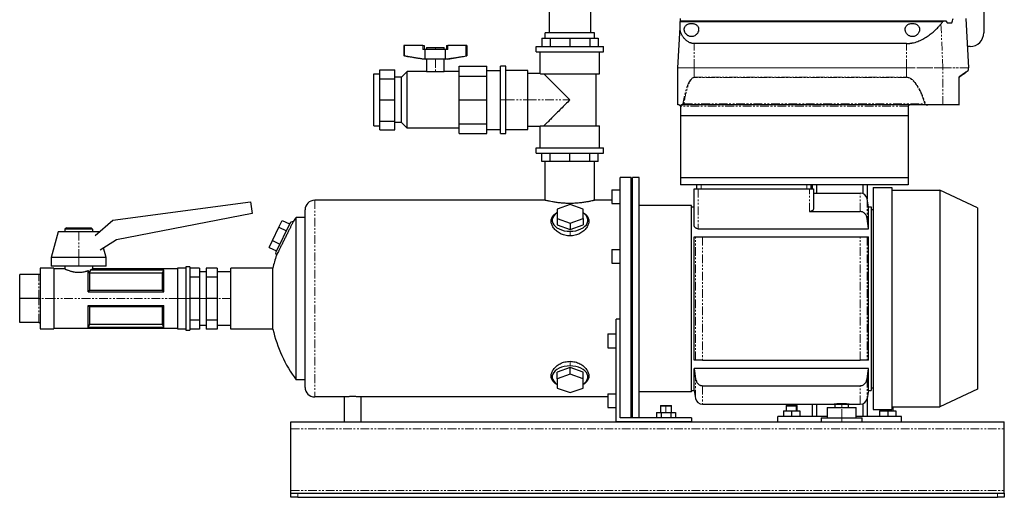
# Model space of a CAD drawing. Header units: millimetres. Extents: x 16 to 1275, y 26 to 829.
# Tile 1 of 3: x 16 to 733, y 26 to 374. Entities that reach past the tile are written whole.
import ezdxf

# ---------------------------------------------------------------- set-up
doc = ezdxf.new("R2010")
doc.units = ezdxf.units.MM
doc.linetypes.add('PHANTOM', pattern=[12.7, 6.35, -1.27, 1.27, -1.27, 1.27, -1.27])

msp = doc.modelspace()

# ---------------------------------------------------------------- linework, layer by layer
at = {"color": 7, "linetype": 'Continuous', "lineweight": 25}
for p, q in [((718.3, 624.85), (718.3, 364.85)), ((401.7, 413.35), (401.7, 364.85)), ((431.7, 413.35), (431.7, 364.85)), ((497.18, 372.92), (497.22, 373.6)), ((497.22, 373.6), (497.3, 375.15)), ((497.22, 373.6), (689.29, 373.6)), ((689.29, 373.6), (690.78, 373.6)), ((705.3, 375.15), (707.18, 339.27)), ((495.42, 339.27), (496.96, 368.63)), ((497.18, 372.92), (688.56, 372.92)), ((691.71, 372.14), (694.96, 372.14)), ((396.2, 360.85), (396.2, 354.85)), ((396.2, 360.85), (402.2, 360.85)), ((398.7, 360.85), (398.7, 364.85)), ((434.7, 364.85), (398.7, 364.85)), ((402.2, 360.85), (402.2, 354.85)), ((402.2, 360.85), (416.7, 360.85)), ((416.7, 360.85), (416.7, 354.85)), ((416.7, 360.85), (431.19, 360.85)), ((431.19, 360.85), (431.19, 354.85)), ((431.19, 360.85), (437.2, 360.85)), ((434.7, 360.85), (434.7, 364.85)), ((437.2, 360.85), (437.2, 354.85)), ((295.7, 355.6), (295.7, 347.93)), ((296.25, 355.6), (295.7, 355.6)), ((296.25, 347.93), (296.25, 355.6)), ((309.5, 355.6), (296.25, 355.6)), ((309.5, 355.6), (310.5, 355.6)), ((311.18, 352.6), (309.5, 352.6)), ((310.5, 355.6), (310.5, 352.6)), ((326.14, 352.6), (311.18, 352.6)), ((311.18, 345.6), (311.18, 352.6)), ((312.16, 354), (312.16, 352.6)), ((312.16, 354), (318.66, 354)), ((318.66, 354), (325.16, 354)), ((325.16, 352.6), (325.16, 354)), ((326.14, 345.6), (326.14, 352.6)), ((327.83, 352.6), (326.14, 352.6)), ((326.83, 355.6), (326.83, 352.6)), ((326.83, 355.6), (327.83, 355.6)), ((341.08, 355.6), (327.83, 355.6)), ((341.08, 347.93), (341.08, 355.6)), ((341.63, 355.6), (341.08, 355.6)), ((341.63, 355.6), (341.63, 347.93)), ((392.22, 350.85), (392.22, 354.85)), ((392.22, 354.85), (441.17, 354.85)), ((441.17, 350.85), (441.17, 354.85)), ((662.04, 356.95), (507.3, 356.95)), ((708.3, 354.85), (706.36, 354.85)), ((296.25, 347.93), (295.7, 347.93)), ((309.66, 345.6), (295.7, 347.93)), ((311.18, 345.6), (309.66, 345.6)), ((326.14, 345.6), (311.18, 345.6)), ((312.16, 345.6), (312.16, 336.58)), ((325.16, 336.58), (325.16, 345.6)), ((327.66, 345.6), (326.14, 345.6)), ((327.66, 345.6), (341.63, 347.93)), ((341.63, 347.93), (341.08, 347.93)), ((392.22, 350.85), (441.17, 350.85)), ((395.14, 335), (395.14, 350.85)), ((438.25, 334.85), (438.25, 350.85)), ((278.12, 337.71), (289.12, 337.71)), ((278.12, 331.31), (278.12, 337.71)), ((289.12, 331.31), (289.12, 337.71)), ((336.04, 340.4), (356.04, 340.4)), ((336.04, 333.21), (336.04, 340.4)), ((356.04, 333.21), (356.04, 340.4)), ((356.04, 337.4), (366.04, 337.4)), ((370.04, 340.35), (366.04, 340.35)), ((366.04, 315.85), (366.04, 340.35)), ((370.04, 315.85), (370.04, 340.35)), ((386.04, 337.35), (370.04, 337.35)), ((386.04, 315.85), (386.04, 337.35)), ((495.46, 312.15), (495.42, 339.22)), ((707.18, 337.66), (707.18, 339.22)), ((273.87, 334.82), (278.12, 334.82)), ((273.87, 296.88), (273.87, 334.82)), ((278.12, 315.85), (278.12, 331.31)), ((278.12, 331.31), (289.12, 331.31)), ((294.03, 332.42), (289.12, 332.42)), ((289.12, 315.85), (289.12, 331.31)), ((294.03, 332.42), (298.19, 336.58)), ((294.03, 299.27), (294.03, 332.42)), ((298.19, 295.12), (298.19, 336.58)), ((312.16, 336.58), (298.19, 336.58)), ((312.16, 336.58), (318.66, 336.58)), ((318.66, 336.58), (325.16, 336.58)), ((336.04, 336.58), (325.16, 336.58)), ((336.04, 333.21), (356.04, 333.21)), ((336.04, 315.85), (336.04, 333.21)), ((356.04, 315.85), (356.04, 333.21)), ((395.14, 335), (386.04, 335)), ((395.28, 334.85), (438.25, 334.85)), ((435.85, 296.85), (435.85, 334.85)), ((700.32, 332.48), (700.26, 332.77)), ((700.28, 312.02), (700.32, 332.48)), ((278.12, 315.85), (289.12, 315.85)), ((278.12, 300.39), (278.12, 315.85)), ((289.12, 300.39), (289.12, 315.85)), ((336.04, 315.85), (356.04, 315.85)), ((336.04, 298.48), (336.04, 315.85)), ((356.04, 298.48), (356.04, 315.85)), ((366.04, 291.35), (366.04, 315.85)), ((370.04, 291.35), (370.04, 315.85)), ((386.04, 294.35), (386.04, 315.85)), ((496.3, 312.15), (495.46, 312.15)), ((497.41, 312.15), (497.3, 312.15)), ((497.3, 312.15), (497.3, 304.15)), ((498.4, 312.15), (498.14, 312.15)), ((677.54, 312.15), (498.4, 312.15)), ((663.3, 311.15), (663.3, 304.15)), ((688.47, 312.15), (677.54, 312.15)), ((700.22, 312.15), (688.47, 312.15)), ((663.3, 304.15), (497.3, 304.15)), ((497.3, 304.15), (497.3, 258.85)), ((663.3, 304.15), (663.3, 258.85)), ((273.87, 296.88), (278.12, 296.88)), ((278.12, 300.39), (289.12, 300.39)), ((278.12, 293.98), (278.12, 300.39)), ((289.12, 293.98), (289.12, 300.39)), ((294.03, 299.27), (289.12, 299.27)), ((294.03, 299.27), (298.19, 295.12)), ((336.04, 295.12), (298.19, 295.12)), ((336.04, 298.48), (356.04, 298.48)), ((336.04, 291.29), (336.04, 298.48)), ((356.04, 291.29), (356.04, 298.48)), ((356.04, 294.29), (366.04, 294.29)), ((370.04, 294.35), (386.04, 294.35)), ((386.04, 296.69), (395.14, 296.69)), ((395.14, 280.85), (395.14, 296.69)), ((395.28, 296.85), (438.25, 296.85)), ((438.25, 280.85), (438.25, 296.85)), ((278.12, 293.98), (289.12, 293.98)), ((336.04, 291.29), (356.04, 291.29)), ((366.04, 291.35), (370.04, 291.35)), ((392.22, 276.85), (392.22, 280.85)), ((392.22, 280.85), (441.17, 280.85)), ((441.17, 276.85), (441.17, 280.85)), ((392.22, 276.85), (441.17, 276.85)), ((396.2, 270.85), (396.2, 276.85)), ((402.2, 270.85), (402.2, 276.85)), ((416.7, 270.85), (416.7, 276.85)), ((431.19, 270.85), (431.19, 276.85)), ((437.2, 270.85), (437.2, 276.85)), ((402.2, 270.85), (396.2, 270.85)), ((398.7, 242.6), (398.7, 270.85)), ((416.7, 270.85), (402.2, 270.85)), ((431.19, 270.85), (416.7, 270.85)), ((437.2, 270.85), (431.19, 270.85)), ((434.7, 242.6), (434.7, 270.85)), ((461.3, 259.1), (453.3, 259.1)), ((453.3, 142.28), (453.3, 259.1)), ((461.3, 83.85), (461.3, 259.1)), ((467.3, 259.1), (462.3, 259.1)), ((462.3, 83.85), (462.3, 259.1)), ((467.3, 83.85), (467.3, 259.1)), ((663.3, 258.85), (497.3, 258.85)), ((497.3, 258.85), (497.3, 253.85)), ((663.3, 258.85), (663.3, 253.85)), ((462.3, 257.6), (461.3, 257.6)), ((663.3, 253.85), (497.3, 253.85)), ((509.3, 250.85), (509.3, 253.85)), ((592.3, 253.85), (592.3, 250.85)), ((593.3, 253.85), (593.3, 250.85)), ((596.3, 253.85), (596.3, 247.85)), ((630.3, 253.85), (630.3, 247.45)), ((633.3, 253.85), (633.3, 243.52)), ((637.8, 251.85), (637.8, 89.85)), ((637.8, 251.85), (651.3, 251.85)), ((651.3, 251.85), (651.3, 89.85)), ((447.3, 250.22), (453.3, 250.22)), ((447.3, 250.22), (447.3, 240.22)), ((507.3, 224.22), (507.3, 250.85)), ((507.3, 250.85), (510.3, 250.85)), ((510.3, 250.85), (591.3, 250.85)), ((591.3, 250.85), (594.3, 250.85)), ((594.3, 250.85), (594.3, 236.33)), ((594.3, 247.85), (628.34, 247.85)), ((651.3, 249.85), (686.3, 249.85)), ((686.3, 249.85), (686.3, 91.85)), ((713.8, 237.02), (686.3, 249.85)), ((83.53, 228.09), (184, 241.42)), ((184, 241.42), (185.14, 232.83)), ((398.7, 242.6), (230.7, 242.6)), ((416.8, 239.46), (407.3, 236.08)), ((426.3, 236.08), (416.8, 239.46)), ((447.3, 242.6), (434.7, 242.6)), ((447.3, 240.22), (453.3, 240.22)), ((505.3, 238.85), (467.3, 238.85)), ((505.3, 102.85), (505.3, 238.85)), ((505.3, 237.85), (507.3, 237.85)), ((634.3, 237.85), (633.26, 243.71)), ((634.3, 221.8), (634.3, 237.85)), ((634.3, 237.85), (636.3, 237.85)), ((636.3, 237.85), (636.3, 103.85)), ((713.8, 237.02), (713.8, 104.67)), ((185.14, 232.83), (86.34, 213.63)), ((217.14, 111.6), (217.14, 230.1)), ((223.03, 230.1), (217.14, 230.1)), ((223.7, 230.33), (223.03, 230.1)), ((223.7, 106.1), (223.7, 235.6)), ((407.3, 236.08), (407.3, 229.33)), ((426.3, 229.33), (426.3, 236.08)), ((591.3, 234.38), (628.34, 234.38)), ((636.3, 235.85), (637.8, 235.85)), ((49.7, 222.5), (48.7, 221.5)), ((49.7, 222.5), (67.7, 222.5)), ((67.7, 222.5), (68.7, 221.5)), ((70.81, 216.85), (83.53, 228.09)), ((199.84, 213.15), (204.65, 223.01)), ((213.11, 226.68), (202.15, 204.21)), ((204.65, 223.01), (207.05, 227.94)), ((204.65, 223.01), (210.04, 220.38)), ((207.05, 227.94), (212.44, 225.31)), ((213.11, 226.68), (215.23, 227.41)), ((407.3, 229.33), (407.3, 224.6)), ((407.3, 229.33), (416.8, 225.95)), ((407.3, 224.6), (416.8, 221.22)), ((416.8, 225.95), (426.3, 229.33)), ((416.8, 225.95), (416.8, 221.22)), ((416.8, 221.22), (426.3, 224.6)), ((426.3, 229.33), (426.3, 224.6)), ((43.7, 219.5), (38.7, 200.75)), ((58.7, 219.5), (43.7, 219.5)), ((48.7, 221.5), (48.7, 219.5)), ((68.7, 221.5), (48.7, 221.5)), ((73.7, 219.5), (58.7, 219.5)), ((68.7, 221.5), (68.7, 219.5)), ((73.7, 219.5), (73.7, 219.5)), ((507.3, 125.85), (507.3, 215.85)), ((510.3, 221.8), (634.3, 221.8)), ((513.26, 215.85), (628.34, 215.85)), ((634.3, 125.85), (634.3, 215.85)), ((86.34, 213.63), (74.3, 206.26)), ((197.43, 208.22), (199.84, 213.15)), ((197.43, 208.22), (202.83, 205.59)), ((199.84, 213.15), (205.23, 210.52)), ((78.7, 200.75), (76.82, 207.8)), ((202.15, 204.21), (202.79, 202.36)), ((447.3, 206.65), (453.3, 206.65)), ((447.3, 206.65), (447.3, 196.65)), ((38.7, 200.75), (38.7, 194.5)), ((58.7, 200.75), (38.7, 200.75)), ((58.7, 194.5), (38.7, 194.5)), ((48.7, 194.5), (48.7, 192.5)), ((78.7, 200.75), (58.7, 200.75)), ((78.7, 194.5), (58.7, 194.5)), ((68.7, 194.5), (68.7, 192.5)), ((78.7, 194.5), (78.7, 200.75)), ((139.7, 194), (136.7, 194)), ((136.7, 194), (136.7, 170.85)), ((139.7, 194), (139.7, 170.85)), ((447.3, 196.65), (453.3, 196.65)), ((29.7, 188.35), (15.7, 188.35)), ((15.7, 170.85), (15.7, 188.35)), ((40.7, 193), (30.7, 193)), ((30.7, 193), (30.7, 170.85)), ((40.7, 193), (40.7, 170.85)), ((48.7, 192.5), (40.7, 192.5)), ((65.7, 175.85), (65.7, 191.28)), ((66.63, 189.53), (66.63, 176.93)), ((119.77, 189.53), (66.64, 189.53)), ((67.36, 191.91), (120.7, 191.91)), ((67.36, 191.91), (67.36, 191.85)), ((67.36, 191.85), (120.67, 191.85)), ((130.7, 192.5), (68.7, 192.5)), ((119.77, 176.93), (119.77, 189.53)), ((120.7, 175.85), (120.7, 191.91)), ((136.7, 193), (130.7, 193)), ((130.7, 193), (130.7, 170.85)), ((146.7, 193.09), (139.7, 193.09)), ((146.7, 193.09), (146.7, 186.57)), ((151.7, 190.32), (146.7, 190.32)), ((159.7, 193.09), (151.7, 193.09)), ((151.7, 193.09), (151.7, 186.57)), ((159.7, 193.09), (159.7, 186.57)), ((169.7, 190.32), (159.7, 190.32)), ((200.2, 193.1), (169.7, 193.1)), ((169.7, 148.6), (169.7, 193.1)), ((200.2, 148.6), (200.2, 193.1)), ((146.7, 186.57), (139.7, 186.57)), ((146.7, 186.57), (146.7, 170.85)), ((159.7, 186.57), (151.7, 186.57)), ((151.7, 186.57), (151.7, 170.85)), ((159.7, 186.57), (159.7, 170.85)), ((65.7, 175.85), (120.7, 175.85)), ((66.63, 176.93), (119.77, 176.93)), ((29.7, 170.85), (15.7, 170.85)), ((15.7, 153.35), (15.7, 170.85)), ((30.7, 170.85), (30.7, 148.7)), ((40.7, 170.85), (40.7, 148.7)), ((65.7, 165.85), (120.7, 165.85)), ((65.7, 149.78), (65.7, 165.85)), ((120.7, 149.78), (120.7, 165.85)), ((130.7, 170.85), (130.7, 148.7)), ((136.7, 170.85), (136.7, 147.7)), ((139.7, 170.85), (139.7, 147.7)), ((146.7, 170.85), (139.7, 170.85)), ((146.7, 170.85), (146.7, 155.12)), ((159.7, 170.85), (151.7, 170.85)), ((151.7, 170.85), (151.7, 155.12)), ((159.7, 170.85), (159.7, 155.12)), ((66.63, 164.77), (66.63, 152.16)), ((119.77, 164.77), (66.63, 164.77)), ((119.77, 152.16), (119.77, 164.77)), ((29.7, 153.35), (15.7, 153.35)), ((66.63, 152.16), (119.77, 152.16)), ((146.7, 155.12), (139.7, 155.12)), ((146.7, 155.12), (146.7, 148.6)), ((146.7, 151.37), (151.7, 151.37)), ((159.7, 155.12), (151.7, 155.12)), ((151.7, 155.12), (151.7, 148.6)), ((159.7, 155.12), (159.7, 148.6)), ((159.7, 151.37), (169.7, 151.37)), ((453.3, 155.85), (450.3, 155.85)), ((450.3, 80.85), (450.3, 155.85)), ((30.7, 148.7), (40.7, 148.7)), ((40.7, 149.2), (130.7, 149.2)), ((65.7, 149.78), (120.7, 149.78)), ((120.67, 149.84), (65.73, 149.84)), ((130.7, 148.7), (136.7, 148.7)), ((136.7, 147.7), (139.7, 147.7)), ((146.7, 148.6), (139.7, 148.6)), ((159.7, 148.6), (151.7, 148.6)), ((200.2, 148.6), (169.7, 148.6)), ((444.3, 145.04), (450.3, 145.04)), ((444.3, 145.04), (444.3, 135.04)), ((453.3, 83.85), (453.3, 142.28)), ((444.3, 135.04), (450.3, 135.04)), ((513.26, 125.85), (628.34, 125.85)), ((416.8, 120.47), (407.3, 117.09)), ((407.3, 112.36), (407.3, 117.09)), ((416.8, 115.74), (407.3, 112.36)), ((416.8, 115.74), (416.8, 120.47)), ((426.3, 117.09), (416.8, 120.47)), ((426.3, 112.36), (416.8, 115.74)), ((426.3, 112.36), (426.3, 117.09)), ((634.3, 119.89), (507.3, 119.89)), ((507.3, 103.85), (507.3, 119.89)), ((634.3, 103.85), (634.3, 119.89)), ((223.7, 111.6), (217.14, 111.6)), ((407.3, 112.36), (407.3, 105.61)), ((426.3, 105.61), (426.3, 112.36)), ((407.3, 105.61), (416.8, 102.23)), ((416.8, 102.23), (426.3, 105.61)), ((444.3, 101.47), (450.3, 101.47)), ((444.3, 101.47), (444.3, 91.47)), ((505.3, 102.85), (467.3, 102.85)), ((505.3, 103.85), (507.3, 103.85)), ((507.3, 103.85), (508.33, 97.98)), ((513.26, 107.31), (628.34, 107.31)), ((634.3, 103.85), (633.26, 97.98)), ((634.3, 103.85), (636.3, 103.85)), ((636.3, 105.85), (637.8, 105.85)), ((713.8, 104.67), (686.3, 91.85)), ((252.3, 99.1), (230.7, 99.1)), ((252.3, 99.1), (252.3, 80.85)), ((444.3, 99.1), (264.3, 99.1)), ((264.3, 99.1), (264.3, 80.85)), ((513.26, 93.85), (609.3, 93.85)), ((593.3, 93.85), (593.3, 84.85)), ((596.3, 93.85), (596.3, 84.85)), ((609.3, 93.85), (620.3, 93.85)), ((609.8, 93.85), (609.8, 91.35)), ((619.8, 91.35), (619.8, 93.85)), ((620.3, 93.85), (628.34, 93.85)), ((630.3, 94.25), (630.3, 84.85)), ((633.3, 98.17), (633.3, 84.85)), ((444.3, 91.47), (450.3, 91.47)), ((479.77, 87.85), (479.77, 83.85)), ((479.77, 87.85), (483.23, 87.85)), ((483, 92.85), (482.7, 92.55)), ((482.7, 92.55), (482.7, 87.85)), ((482.7, 92.55), (486.7, 92.55)), ((483, 92.85), (486.7, 92.85)), ((483.23, 87.85), (483.23, 83.85)), ((483.23, 87.85), (490.16, 87.85)), ((486.7, 92.85), (490.4, 92.85)), ((486.7, 92.55), (490.7, 92.55)), ((490.16, 87.85), (490.16, 83.85)), ((490.16, 87.85), (493.63, 87.85)), ((490.7, 92.55), (490.4, 92.85)), ((490.7, 87.85), (490.7, 92.55)), ((493.63, 87.85), (493.63, 83.85)), ((572.3, 88.85), (572.3, 84.85)), ((572.3, 88.85), (578.3, 88.85)), ((574.6, 92.85), (574.3, 92.55)), ((574.3, 92.55), (574.3, 88.85)), ((574.3, 92.55), (581.65, 92.55)), ((574.6, 92.85), (581.4, 92.85)), ((578.3, 88.85), (578.3, 84.85)), ((578.3, 88.85), (584.3, 88.85)), ((581.4, 92.85), (582, 92.85)), ((581.65, 92.55), (582.3, 92.55)), ((582.3, 92.55), (582, 92.85)), ((582.3, 88.85), (582.3, 92.55)), ((584.3, 88.85), (584.3, 84.85)), ((604.3, 91.35), (604.3, 83.85)), ((604.3, 91.35), (614.8, 91.35)), ((614.8, 91.35), (625.3, 91.35)), ((625.3, 83.85), (625.3, 91.35)), ((637.8, 89.85), (651.3, 89.85)), ((642.3, 88.85), (642.3, 84.85)), ((642.3, 88.85), (648.3, 88.85)), ((644.3, 89.85), (644.3, 88.85)), ((648.3, 88.85), (648.3, 84.85)), ((648.3, 88.85), (654.3, 88.85)), ((651.3, 91.85), (686.3, 91.85)), ((652.3, 88.85), (652.3, 91.85)), ((654.3, 88.85), (654.3, 84.85)), ((213.3, 80.85), (733.3, 80.85)), ((213.3, 75.85), (213.3, 80.85)), ((505.3, 80.85), (450.3, 80.85)), ((505.3, 83.85), (453.3, 83.85)), ((462.3, 84.1), (461.3, 84.1)), ((505.3, 83.85), (505.3, 80.85)), ((568.3, 80.85), (568.3, 84.85)), ((604.3, 84.85), (568.3, 84.85)), ((599.8, 83.85), (599.8, 80.85)), ((599.8, 83.85), (614.8, 83.85)), ((614.8, 83.85), (629.8, 83.85)), ((658.3, 84.85), (625.3, 84.85)), ((629.8, 80.85), (629.8, 83.85)), ((658.3, 80.85), (658.3, 84.85)), ((733.3, 75.85), (733.3, 80.85)), ((213.3, 30.85), (213.3, 75.85)), ((733.3, 30.85), (733.3, 75.85)), ((213.3, 28.85), (213.3, 30.85)), ((213.3, 25.85), (213.3, 28.85)), ((213.3, 28.85), (218.3, 28.85)), ((218.3, 28.85), (728.3, 28.85)), ((728.3, 28.85), (733.3, 28.85)), ((733.3, 28.85), (733.3, 30.85)), ((733.3, 28.85), (733.3, 25.85)), ((218.3, 25.85), (213.3, 25.85)), ((218.3, 25.85), (728.3, 25.85)), ((733.3, 25.85), (728.3, 25.85))]:
    msp.add_line(p, q, dxfattribs=at)
at = {"color": 8, "linetype": 'PHANTOM', "lineweight": 18}
for p, q in [((688.5, 339.27), (687.12, 371.18)), ((309.5, 352.6), (309.5, 355.6)), ((318.66, 354), (318.66, 352.6)), ((327.83, 355.6), (327.83, 352.6)), ((507.3, 339.27), (507.3, 356.95)), ((662.04, 339.27), (662.04, 356.95)), ((318.66, 345.6), (318.66, 336.58)), ((495.42, 339.27), (507.3, 339.27)), ((507.3, 339.22), (495.42, 339.22)), ((507.3, 339.27), (662.04, 339.27)), ((507.3, 339.27), (507.3, 339.22)), ((662.04, 339.22), (507.3, 339.22)), ((507.3, 332.36), (507.3, 339.22)), ((662.04, 339.27), (662.04, 339.22)), ((662.04, 339.27), (688.5, 339.27)), ((662.04, 332.36), (662.04, 339.22)), ((688.5, 339.22), (662.04, 339.22)), ((688.47, 312.15), (688.5, 339.22)), ((688.5, 339.27), (707.18, 339.27)), ((707.18, 339.22), (688.5, 339.22)), ((507.3, 332.36), (662.04, 332.36)), ((507.3, 332.36), (507.3, 332.21)), ((662.04, 332.21), (507.3, 332.21)), ((662.04, 332.21), (662.04, 332.36)), ((366.04, 315.85), (370.04, 315.85)), ((370.04, 315.85), (386.04, 315.85)), ((386.04, 315.85), (416.7, 315.85)), ((663.3, 311.15), (497.41, 311.15)), ((499.78, 312.99), (675.37, 312.99)), ((512.3, 253.85), (512.3, 250.85)), ((589.3, 250.85), (589.3, 253.85)), ((510.3, 250.85), (510.3, 221.8)), ((591.3, 234.38), (591.3, 250.85)), ((628.34, 234.38), (628.34, 247.85)), ((230.7, 242.6), (230.7, 99.1)), ((633.26, 243.71), (633.26, 229.31)), ((58.7, 219.5), (58.7, 200.75)), ((416.8, 219.97), (416.8, 216.56)), ((508.33, 125.85), (508.33, 215.85)), ((513.26, 215.85), (513.26, 125.85)), ((628.34, 125.85), (628.34, 215.85)), ((633.26, 215.85), (633.26, 125.85)), ((58.7, 200.75), (58.7, 194.5)), ((29.7, 170.85), (29.7, 188.35)), ((29.7, 153.35), (29.7, 170.85)), ((40.7, 170.85), (30.7, 170.85)), ((130.7, 170.85), (40.7, 170.85)), ((136.7, 170.85), (130.7, 170.85)), ((139.7, 170.85), (136.7, 170.85)), ((151.7, 170.85), (146.7, 170.85)), ((169.7, 170.85), (159.7, 170.85)), ((416.8, 121.72), (416.8, 125.13)), ((508.33, 97.98), (508.33, 112.39)), ((633.26, 112.39), (633.26, 97.98)), ((513.26, 107.31), (513.26, 93.85)), ((628.34, 93.85), (628.34, 107.31)), ((614.8, 91.35), (614.8, 93.85)), ((486.7, 92.85), (486.7, 92.55)), ((486.7, 87.85), (486.7, 92.55)), ((581.4, 92.85), (581.65, 92.55)), ((581.65, 88.85), (581.65, 92.55)), ((614.8, 83.85), (614.8, 91.35)), ((644.95, 88.85), (644.95, 89.85)), ((614.8, 80.85), (614.8, 83.85)), ((213.3, 75.85), (733.3, 75.85)), ((213.3, 30.85), (733.3, 30.85)), ((218.3, 28.85), (218.3, 25.85)), ((728.3, 25.85), (728.3, 28.85))]:
    msp.add_line(p, q, dxfattribs=at)
at = {"color": 8, "linetype": 'PHANTOM', "lineweight": 18, "flags": 128}
msp.add_lwpolyline([(700.22, 312.15), (700.24, 323.7), (700.26, 332.77)], dxfattribs=at)
at = {"color": 7, "linetype": 'Continuous', "lineweight": 25, "flags": 128}
for points in [[(497.41, 311.15), (497.41, 311.71), (497.41, 312.15)], [(407.3, 233.49), (407.23, 233.4), (405.91, 232.35), (404.89, 231.19), (404.2, 229.94), (403.84, 228.64), (403.84, 227.32), (404.2, 226.01), (404.89, 224.76), (405.91, 223.6), (407.23, 222.56), (408.81, 221.66), (410.61, 220.94), (412.58, 220.41), (414.66, 220.08), (416.8, 219.97)], [(416.8, 219.97), (418.94, 220.08), (421.02, 220.41), (422.99, 220.94), (424.78, 221.66), (426.36, 222.56), (427.68, 223.6), (428.7, 224.76), (429.4, 226.01), (429.75, 227.32), (429.75, 228.64), (429.4, 229.94), (428.7, 231.19), (427.68, 232.35), (426.36, 233.4), (426.3, 233.48)], [(120.67, 191.85), (120.69, 191.88), (120.7, 191.91)], [(65.73, 149.84), (65.71, 149.81), (65.7, 149.78)], [(120.7, 149.78), (120.68, 149.82), (120.67, 149.84)], [(416.8, 121.72), (414.66, 121.61), (412.58, 121.29), (410.61, 120.75), (408.81, 120.03), (407.23, 119.14), (405.91, 118.09), (404.89, 116.93), (404.2, 115.68), (403.84, 114.38), (403.84, 113.05), (404.2, 111.75), (404.89, 110.5), (405.91, 109.34), (407.23, 108.29), (407.3, 108.21)], [(426.3, 108.21), (426.36, 108.29), (427.68, 109.34), (428.7, 110.5), (429.4, 111.75), (429.75, 113.05), (429.75, 114.38), (429.4, 115.68), (428.7, 116.93), (427.68, 118.09), (426.36, 119.14), (424.78, 120.03), (422.99, 120.75), (421.02, 121.29), (418.94, 121.61), (416.8, 121.72)]]:
    msp.add_lwpolyline(points, dxfattribs=at)
at = {"color": 7, "linetype": 'Continuous', "lineweight": 25}
for centre, radius, start, end in [((708.3, 364.85), 10, 270, 0), ((496.42, 339.22), 1, 177, 180.1), ((706.18, 337.66), 1, 305.50392, 359.9), ((706.18, 339.22), 1, 359.9, 3), ((628.34, 242.85), 5, 10, 90), ((230.7, 235.6), 7, 90, 180), ((297.7, 170.85), 100, 143.66538, 145.55283), ((297.7, 170.85), 100, 161.63195, 167.14409), ((297.7, 170.85), 100, 192.85591, 216.33462), ((230.7, 106.1), 7, 180, 270), ((513.26, 98.85), 5, 190, 270), ((628.34, 98.85), 5, 270, 350)]:
    msp.add_arc(centre, radius, start, end, dxfattribs=at)
at = {"color": 8, "linetype": 'PHANTOM', "lineweight": 18}
msp.add_arc((687.3, 339.22), 1.2, 359.91678, 2.49052, dxfattribs=at)
at = {"color": 7, "linetype": 'Continuous', "lineweight": 25}
for points in [[(688.56, 372.92), (688.81, 373.15), (689.05, 373.37), (689.29, 373.6)], [(690.78, 373.6), (691.1, 373.12), (691.41, 372.63), (691.71, 372.14)], [(694.96, 372.14), (695.34, 373.14), (695.72, 374.14), (696.07, 375.15)], [(496.96, 368.63), (497.04, 370.14), (497.11, 371.58), (497.18, 372.92)], [(687.12, 371.18), (687.6, 371.77), (688.08, 372.35), (688.56, 372.92)], [(395.14, 335), (395.14, 335), (395.19, 334.95), (395.28, 334.85)], [(395.28, 296.85), (395.19, 296.74), (395.14, 296.69), (395.14, 296.69)], [(634.3, 221.8), (633.96, 224.31), (633.62, 226.81), (633.26, 229.31)], [(507.3, 215.85), (507.63, 215.85), (507.98, 215.85), (508.33, 215.85)], [(633.26, 215.85), (633.62, 215.85), (633.96, 215.85), (634.3, 215.85)], [(66.64, 189.53), (66.63, 189.53), (66.63, 189.53), (66.63, 189.53)], [(66.64, 189.53), (66.9, 190.27), (67.14, 191.04), (67.36, 191.85)], [(119.77, 189.53), (120.04, 190.27), (120.34, 191.04), (120.67, 191.85)], [(66.63, 176.93), (66.35, 176.58), (66.05, 176.22), (65.7, 175.85)], [(120.7, 175.85), (120.34, 176.22), (120.04, 176.58), (119.77, 176.93)], [(65.7, 165.85), (66.05, 165.47), (66.35, 165.11), (66.63, 164.77)], [(119.77, 164.77), (120.04, 165.11), (120.34, 165.47), (120.7, 165.85)], [(66.63, 152.16), (66.35, 151.42), (66.05, 150.65), (65.73, 149.84)], [(120.67, 149.84), (120.34, 150.65), (120.04, 151.42), (119.77, 152.16)], [(508.33, 125.85), (507.98, 125.85), (507.63, 125.85), (507.3, 125.85)], [(634.3, 125.85), (633.96, 125.85), (633.62, 125.85), (633.26, 125.85)], [(507.3, 119.89), (507.63, 117.39), (507.98, 114.89), (508.33, 112.39)], [(633.26, 112.39), (633.62, 114.89), (633.96, 117.39), (634.3, 119.89)]]:
    msp.add_open_spline(points, degree=3, dxfattribs=at)
for points, knots in [([(507.3, 356.95), (507.21, 356.95), (507.04, 356.95), (506.79, 356.97), (506.54, 356.99), (506.28, 357.02), (506.03, 357.06), (505.77, 357.1), (505.52, 357.16), (505.27, 357.22), (505.01, 357.29), (504.46, 357.47), (503.6, 357.83), (502.57, 358.43), (501.6, 359.15), (500.77, 359.9), (500, 360.72), (499.11, 361.85), (498.38, 363.04), (497.82, 364.23), (497.47, 365.15), (497.21, 366.04), (497.06, 366.79), (496.99, 367.36), (496.95, 367.8), (496.94, 368.22), (496.95, 368.49), (496.96, 368.63)], [0, 0, 0, 0, 0.012117, 0.024284, 0.036513, 0.048817, 0.061209, 0.073701, 0.086304, 0.09903, 0.111891, 0.124898, 0.184762, 0.250107, 0.309388, 0.375028, 0.433854, 0.500081, 0.624465, 0.68709, 0.749847, 0.817639, 0.875036, 0.908188, 0.940061, 0.970663, 1, 1, 1, 1]), ([(500.05, 367.31), (500.05, 367.38), (500.05, 367.51), (500.07, 367.71), (500.09, 367.91), (500.12, 368.11), (500.17, 368.3), (500.22, 368.49), (500.28, 368.67), (500.43, 369.05), (500.73, 369.59), (501.31, 370.25), (502.06, 370.82), (503.01, 371.27), (504.1, 371.56), (505.29, 371.66), (506.49, 371.56), (507.58, 371.27), (508.53, 370.82), (509.29, 370.25), (509.87, 369.59), (510.2, 368.99), (510.38, 368.48), (510.48, 368.1), (510.54, 367.71), (510.54, 367.44), (510.55, 367.31)], [0, 0, 0, 0, 0.016025, 0.031899, 0.047638, 0.063259, 0.07878, 0.094217, 0.109588, 0.124913, 0.188692, 0.2498, 0.313776, 0.374774, 0.43737, 0.49981, 0.562273, 0.624921, 0.686171, 0.75044, 0.811589, 0.875427, 0.906038, 0.936911, 0.968186, 1, 1, 1, 1]), ([(510.55, 367.31), (510.55, 367.24), (510.55, 367.1), (510.53, 366.89), (510.5, 366.68), (510.47, 366.47), (510.42, 366.25), (510.37, 366.04), (510.31, 365.83), (510.15, 365.41), (509.86, 364.79), (509.3, 363.98), (508.57, 363.25), (507.64, 362.61), (506.55, 362.16), (505.44, 362.02), (504.49, 362.1), (503.7, 362.3), (502.86, 362.68), (502.03, 363.24), (501.31, 363.97), (500.74, 364.78), (500.41, 365.48), (500.22, 366.04), (500.12, 366.47), (500.06, 366.89), (500.05, 367.17), (500.05, 367.31)], [0, 0, 0, 0, 0.0156656, 0.0312866, 0.0468793, 0.0624598, 0.0780443, 0.0936491, 0.1092904, 0.1249842, 0.1881771, 0.2491945, 0.3141715, 0.3743399, 0.438827, 0.499444, 0.5399152, 0.5811476, 0.62507, 0.6852038, 0.7501773, 0.8114845, 0.8750203, 0.90635, 0.9375367, 0.9687101, 1, 1, 1, 1]), ([(661.05, 367.31), (661.05, 367.38), (661.05, 367.51), (661.07, 367.71), (661.09, 367.91), (661.12, 368.11), (661.17, 368.3), (661.22, 368.49), (661.28, 368.67), (661.43, 369.05), (661.73, 369.59), (662.31, 370.25), (663.06, 370.82), (664.01, 371.27), (665.1, 371.56), (666.29, 371.66), (667.49, 371.56), (668.58, 371.27), (669.53, 370.82), (670.29, 370.25), (670.87, 369.59), (671.2, 368.99), (671.38, 368.48), (671.48, 368.1), (671.54, 367.71), (671.54, 367.44), (671.55, 367.31)], [0, 0, 0, 0, 0.016025, 0.031899, 0.047638, 0.063259, 0.07878, 0.094217, 0.109588, 0.124913, 0.188692, 0.2498, 0.313776, 0.374774, 0.43737, 0.49981, 0.562273, 0.624921, 0.686171, 0.75044, 0.811589, 0.875427, 0.906038, 0.936911, 0.968186, 1, 1, 1, 1]), ([(671.55, 367.31), (671.55, 367.24), (671.55, 367.1), (671.53, 366.89), (671.5, 366.68), (671.47, 366.47), (671.42, 366.25), (671.37, 366.04), (671.31, 365.83), (671.15, 365.41), (670.86, 364.79), (670.3, 363.98), (669.57, 363.25), (668.64, 362.61), (667.55, 362.16), (666.44, 362.02), (665.49, 362.1), (664.7, 362.3), (663.86, 362.68), (663.03, 363.24), (662.31, 363.97), (661.74, 364.78), (661.41, 365.48), (661.22, 366.04), (661.12, 366.47), (661.06, 366.89), (661.05, 367.17), (661.05, 367.31)], [0, 0, 0, 0, 0.015666, 0.031287, 0.046879, 0.06246, 0.078044, 0.093649, 0.10929, 0.124984, 0.188177, 0.249194, 0.314171, 0.37434, 0.438827, 0.499444, 0.539915, 0.581148, 0.62507, 0.685204, 0.750177, 0.811485, 0.87502, 0.90635, 0.937537, 0.96871, 1, 1, 1, 1]), ([(662.04, 356.95), (662.18, 356.95), (662.46, 356.95), (662.88, 356.97), (663.3, 356.99), (663.71, 357.01), (664.13, 357.05), (664.55, 357.1), (664.97, 357.15), (665.39, 357.21), (665.8, 357.28), (666.76, 357.45), (668.25, 357.81), (670.18, 358.44), (672.06, 359.22), (673.82, 360.09), (675.53, 361.05), (677.67, 362.41), (679.64, 363.87), (681.45, 365.38), (682.74, 366.53), (683.95, 367.69), (684.9, 368.66), (685.62, 369.44), (686.14, 370.02), (686.64, 370.6), (686.96, 370.99), (687.12, 371.18)], [0, 0, 0, 0, 0.0124, 0.024806, 0.037227, 0.049669, 0.06214, 0.074646, 0.087195, 0.099793, 0.112448, 0.125167, 0.186832, 0.250667, 0.311762, 0.375337, 0.436901, 0.500684, 0.624947, 0.686649, 0.749369, 0.8118, 0.874688, 0.906033, 0.937357, 0.968674, 1, 1, 1, 1]), ([(296.25, 347.93), (297.6, 347.71), (300.09, 347.31), (303.56, 346.75), (306.5, 346.29), (308.99, 345.91), (310.5, 345.69), (311.18, 345.6)], [0, 0, 0, 0, 0.273271, 0.500031, 0.697191, 0.863845, 1, 1, 1, 1]), ([(326.14, 345.6), (326.53, 345.65), (327.37, 345.77), (328.7, 345.97), (330.19, 346.19), (331.85, 346.45), (334.14, 346.81), (337.23, 347.31), (339.72, 347.71), (341.08, 347.93)], [0, 0, 0, 0, 0.078024, 0.167034, 0.26703, 0.378016, 0.499991, 0.726691, 1, 1, 1, 1]), ([(397.7, 334.85), (397.83, 334.71), (398.06, 334.49), (398.71, 333.83), (399.14, 333.4), (400.21, 332.34), (400.84, 331.7), (402.31, 330.23), (403.14, 329.41), (404.95, 327.6), (405.93, 326.62), (407.98, 324.56), (409.06, 323.48), (411.25, 321.3), (412.36, 320.19), (414.56, 317.99), (415.64, 316.9), (416.7, 315.85)], [0, 0, 0, 0, 0.125, 0.125, 0.25, 0.25, 0.375, 0.375, 0.5, 0.5, 0.625, 0.625, 0.75, 0.75, 0.875, 0.875, 1, 1, 1, 1]), ([(706.76, 336.85), (706.66, 336.78), (706.46, 336.63), (704.92, 335.54), (702.88, 334.08), (701.15, 332.85), (700.32, 332.25)], [0, 0, 0, 0, 0.281736, 0.56592, 0.790939, 1, 1, 1, 1]), ([(416.7, 315.85), (415.64, 314.79), (414.56, 313.7), (412.36, 311.5), (411.25, 310.39), (409.06, 308.21), (407.98, 307.13), (405.93, 305.07), (404.95, 304.09), (403.14, 302.29), (402.31, 301.46), (400.84, 299.99), (400.21, 299.35), (399.14, 298.29), (398.71, 297.86), (398.06, 297.2), (397.83, 296.98), (397.7, 296.85)], [0, 0, 0, 0, 0.125, 0.125, 0.25, 0.25, 0.375, 0.375, 0.5, 0.5, 0.625, 0.625, 0.75, 0.75, 0.875, 0.875, 1, 1, 1, 1]), ([(496.3, 312.15), (496.33, 312.15), (496.39, 312.14), (496.48, 312.13), (496.58, 312.11), (496.67, 312.08), (496.75, 312.04), (496.87, 311.97), (496.99, 311.87), (497.11, 311.73), (497.2, 311.59), (497.25, 311.47), (497.28, 311.36), (497.29, 311.25), (497.3, 311.18), (497.3, 311.15)], [0, 0, 0, 0, 0.094728, 0.184559, 0.269641, 0.350151, 0.426298, 0.498329, 0.631989, 0.74862, 0.814171, 0.874223, 0.917752, 0.959181, 1, 1, 1, 1]), ([(497.41, 311.15), (497.41, 311.18), (497.41, 311.23), (497.42, 311.32), (497.43, 311.41), (497.45, 311.49), (497.48, 311.61), (497.54, 311.75), (497.64, 311.9), (497.75, 312.01), (497.87, 312.09), (498, 312.14), (498.1, 312.14), (498.14, 312.15)], [0, 0, 0, 0, 0.04998, 0.099445, 0.148935, 0.198989, 0.250127, 0.372663, 0.500009, 0.622642, 0.750113, 0.873459, 1, 1, 1, 1]), ([(498.4, 312.15), (498.43, 312.15), (498.49, 312.15), (498.59, 312.17), (498.69, 312.2), (498.82, 312.25), (498.9, 312.3), (498.95, 312.33)], [0, 0, 0, 0, 0.165947, 0.331948, 0.498952, 0.752221, 1, 1, 1, 1]), ([(498.95, 312.33), (498.97, 312.35), (499.01, 312.38), (499.08, 312.43), (499.16, 312.49), (499.25, 312.56), (499.35, 312.63), (499.45, 312.72), (499.57, 312.81), (499.69, 312.91), (499.76, 312.97), (499.78, 312.99)], [0, 0, 0, 0, 0.083688, 0.175725, 0.276068, 0.384596, 0.501121, 0.611615, 0.750604, 0.914631, 1, 1, 1, 1]), ([(664.3, 312.15), (664.18, 312.15), (664.05, 312.12), (663.81, 312.03), (663.69, 311.95), (663.49, 311.76), (663.42, 311.64), (663.32, 311.39), (663.3, 311.26), (663.3, 311.15)], [0, 0, 0, 0, 0.25, 0.25, 0.5, 0.5, 0.75, 0.75, 1, 1, 1, 1]), ([(675.37, 312.99), (675.4, 312.96), (675.48, 312.91), (675.58, 312.84), (675.71, 312.75), (675.85, 312.65), (675.95, 312.59), (676, 312.55)], [0, 0, 0, 0, 0.165665, 0.332381, 0.499984, 0.75422, 1, 1, 1, 1]), ([(676, 312.55), (676.04, 312.53), (676.11, 312.48), (676.22, 312.43), (676.34, 312.37), (676.47, 312.32), (676.61, 312.28), (676.79, 312.23), (677.01, 312.18), (677.27, 312.15), (677.45, 312.15), (677.54, 312.15)], [0, 0, 0, 0, 0.074641, 0.152427, 0.233645, 0.31855, 0.407361, 0.500273, 0.665515, 0.831808, 1, 1, 1, 1]), ([(434.7, 242.6), (434.7, 242.6), (434.58, 242.57), (434.24, 242.48), (434.09, 242.45), (433.75, 242.36), (433.55, 242.32), (432.87, 242.16), (432.31, 242.03), (431.33, 241.83), (430.98, 241.75), (430.23, 241.61), (429.84, 241.53), (428.6, 241.31), (427.69, 241.16), (426.22, 240.95), (425.71, 240.88), (424.67, 240.76), (424.14, 240.7), (423.06, 240.59), (422.51, 240.54), (421.38, 240.46), (420.8, 240.42), (419.06, 240.33), (417.88, 240.3), (416.12, 240.3), (415.52, 240.31), (414.34, 240.34), (413.75, 240.36), (412.02, 240.45), (410.89, 240.54), (409.25, 240.7), (408.71, 240.76), (407.68, 240.88), (407.17, 240.95), (406.2, 241.09), (405.73, 241.16), (404.82, 241.31), (404.38, 241.38), (403.13, 241.61), (402.39, 241.76), (401.42, 241.96), (401.11, 242.03), (400.55, 242.15), (400.3, 242.21), (399.62, 242.37), (399.28, 242.45), (398.93, 242.54), (398.84, 242.56), (398.73, 242.59), (398.7, 242.6), (398.7, 242.6)], [0, 0, 0, 0, 0.0625, 0.0625, 0.09375, 0.09375, 0.125, 0.125, 0.1875, 0.1875, 0.21875, 0.21875, 0.25, 0.25, 0.3125, 0.3125, 0.34375, 0.34375, 0.375, 0.375, 0.40625, 0.40625, 0.4375, 0.4375, 0.5, 0.5, 0.53125, 0.53125, 0.5625, 0.5625, 0.625, 0.625, 0.65625, 0.65625, 0.6875, 0.6875, 0.71875, 0.71875, 0.75, 0.75, 0.8125, 0.8125, 0.84375, 0.84375, 0.875, 0.875, 0.9375, 0.9375, 0.96875, 0.96875, 1, 1, 1, 1]), ([(223.7, 229.9), (223.49, 229.97), (223.32, 230.01), (223.09, 230.08), (223.03, 230.1), (223.03, 230.1)], [0, 0, 0, 0, 0.5, 0.5, 1, 1, 1, 1]), ([(416.8, 216.56), (415.52, 216.66), (412.96, 216.85), (409.52, 218.26), (406.69, 220.21), (404.61, 222.52), (403.33, 224.99), (402.91, 227.43), (403.33, 229.71), (404.67, 231.68), (406.03, 232.95), (407.14, 233.42), (407.3, 233.49)], [0, 0, 0, 0, 0.1089108, 0.2181755, 0.3274949, 0.4366164, 0.5457313, 0.6550184, 0.7640739, 0.8728781, 0.9820485, 1, 1, 1, 1]), ([(426.3, 233.48), (426.46, 233.41), (427.58, 232.94), (428.95, 231.66), (430.27, 229.68), (430.69, 227.4), (430.26, 224.96), (428.97, 222.51), (426.89, 220.2), (424.08, 218.26), (420.63, 216.85), (418.08, 216.66), (416.8, 216.56)], [0, 0, 0, 0, 0.018864, 0.128151, 0.237207, 0.346049, 0.455226, 0.564256, 0.672882, 0.781862, 0.890926, 1, 1, 1, 1]), ([(594.3, 236.33), (594.3, 236.11), (594.23, 235.88), (594.03, 235.55), (593.95, 235.44), (593.75, 235.23), (593.64, 235.13), (593.38, 234.94), (593.23, 234.85), (592.91, 234.69), (592.73, 234.62), (592.35, 234.51), (592.15, 234.46), (591.73, 234.4), (591.52, 234.38), (591.3, 234.38)], [0, 0, 0, 0, 0.25, 0.25, 0.375, 0.375, 0.5, 0.5, 0.625, 0.625, 0.75, 0.75, 0.875, 0.875, 1, 1, 1, 1]), ([(633.26, 229.31), (633.17, 229.95), (633, 230.56), (632.62, 231.44), (632.47, 231.73), (632.13, 232.27), (631.94, 232.53), (631.51, 233.01), (631.28, 233.24), (630.77, 233.63), (630.5, 233.8), (630.06, 234.01), (629.91, 234.08), (629.61, 234.19), (629.46, 234.23), (628.99, 234.34), (628.66, 234.38), (628.34, 234.38)], [0, 0, 0, 0, 0.25, 0.25, 0.375, 0.375, 0.5, 0.5, 0.625, 0.625, 0.75, 0.75, 0.8125, 0.8125, 0.875, 0.875, 1, 1, 1, 1]), ([(215.23, 227.41), (215.23, 227.41), (215.22, 227.39), (215.18, 227.31), (215.15, 227.25), (215.07, 227.09), (215.02, 226.99), (214.91, 226.75), (214.84, 226.61), (214.6, 226.14), (214.41, 225.76), (214.07, 225.08), (213.95, 224.83), (213.69, 224.31), (213.55, 224.03), (213.12, 223.16), (212.81, 222.53), (212.3, 221.51), (212.13, 221.15), (211.77, 220.43), (211.58, 220.06), (211.02, 218.93), (210.63, 218.15), (210.03, 216.93), (209.83, 216.52), (209.42, 215.71), (209.22, 215.3), (208.82, 214.49), (208.61, 214.08), (208.21, 213.26), (208, 212.85), (207.4, 211.64), (207.01, 210.86), (206.26, 209.35), (205.9, 208.61), (205.39, 207.59), (205.23, 207.26), (204.91, 206.62), (204.76, 206.32), (204.32, 205.44), (204.07, 204.92), (203.73, 204.24), (203.62, 204.03), (203.43, 203.64), (203.34, 203.47), (203.11, 203), (202.99, 202.76), (202.83, 202.44), (202.79, 202.36), (202.79, 202.36)], [0, 0, 0, 0, 0.03125, 0.03125, 0.0625, 0.0625, 0.09375, 0.09375, 0.125, 0.125, 0.1875, 0.1875, 0.21875, 0.21875, 0.25, 0.25, 0.3125, 0.3125, 0.34375, 0.34375, 0.375, 0.375, 0.4375, 0.4375, 0.46875, 0.46875, 0.5, 0.5, 0.53125, 0.53125, 0.5625, 0.5625, 0.625, 0.625, 0.6875, 0.6875, 0.71875, 0.71875, 0.75, 0.75, 0.8125, 0.8125, 0.84375, 0.84375, 0.875, 0.875, 0.9375, 0.9375, 1, 1, 1, 1]), ([(510.3, 221.8), (510.07, 221.8), (509.85, 221.83), (509.42, 221.91), (509.21, 221.97), (508.83, 222.12), (508.65, 222.22), (508.33, 222.42), (508.19, 222.53), (507.93, 222.76), (507.82, 222.89), (507.63, 223.14), (507.55, 223.27), (507.43, 223.54), (507.38, 223.67), (507.31, 223.95), (507.3, 224.08), (507.3, 224.22)], [0, 0, 0, 0, 0.125, 0.125, 0.25, 0.25, 0.375, 0.375, 0.5, 0.5, 0.625, 0.625, 0.75, 0.75, 0.875, 0.875, 1, 1, 1, 1]), ([(508.33, 215.85), (508.42, 215.85), (508.59, 215.85), (508.97, 215.85), (509.11, 215.85), (509.45, 215.85), (509.64, 215.85), (510.07, 215.85), (510.3, 215.85), (510.81, 215.85), (511.08, 215.85), (511.52, 215.85), (511.67, 215.85), (511.97, 215.85), (512.13, 215.85), (512.6, 215.85), (512.93, 215.85), (513.26, 215.85)], [0, 0, 0, 0, 0.25, 0.25, 0.375, 0.375, 0.5, 0.5, 0.625, 0.625, 0.75, 0.75, 0.8125, 0.8125, 0.875, 0.875, 1, 1, 1, 1]), ([(628.34, 215.85), (628.67, 215.85), (628.99, 215.85), (629.62, 215.85), (629.92, 215.85), (630.5, 215.85), (630.78, 215.85), (631.29, 215.85), (631.52, 215.85), (631.95, 215.85), (632.14, 215.85), (632.48, 215.85), (632.62, 215.85), (632.88, 215.85), (632.98, 215.85), (633.15, 215.85), (633.22, 215.85), (633.26, 215.85)], [0, 0, 0, 0, 0.125, 0.125, 0.25, 0.25, 0.375, 0.375, 0.5, 0.5, 0.625, 0.625, 0.75, 0.75, 0.875, 0.875, 1, 1, 1, 1]), ([(30.7, 189.35), (30.7, 189.23), (30.68, 189.1), (30.58, 188.85), (30.5, 188.74), (30.31, 188.54), (30.19, 188.47), (29.94, 188.37), (29.82, 188.35), (29.7, 188.35)], [0, 0, 0, 0, 0.25, 0.25, 0.5, 0.5, 0.75, 0.75, 1, 1, 1, 1]), ([(48.7, 192.5), (48.7, 192.5), (48.7, 192.49), (48.71, 192.49), (48.73, 192.48), (48.76, 192.46), (48.8, 192.45), (48.85, 192.43), (48.91, 192.4), (48.97, 192.37), (49.05, 192.34), (49.23, 192.25), (49.62, 192.08), (50.3, 191.8), (51.19, 191.46), (52.13, 191.13), (53.14, 190.83), (53.97, 190.62), (54.98, 190.39), (56.19, 190.2), (57.65, 190.06), (59.12, 190.03), (60.58, 190.12), (62.01, 190.32), (63.12, 190.54), (63.98, 190.76), (64.54, 190.91), (65.13, 191.09), (65.48, 191.21), (65.7, 191.28)], [0, 0, 0, 0, 0.012173, 0.024412, 0.036719, 0.049097, 0.061548, 0.074074, 0.086677, 0.09936, 0.112123, 0.124969, 0.184041, 0.249971, 0.300484, 0.374947, 0.421195, 0.462829, 0.499864, 0.564574, 0.624733, 0.686822, 0.749649, 0.809015, 0.874765, 0.904081, 0.93724, 0.961384, 1, 1, 1, 1]), ([(65.7, 191.28), (65.75, 191.18), (65.86, 190.97), (66.03, 190.66), (66.18, 190.36), (66.34, 190.07), (66.49, 189.8), (66.58, 189.62), (66.63, 189.53)], [0, 0, 0, 0, 0.17663, 0.349212, 0.517791, 0.682415, 0.843133, 1, 1, 1, 1]), ([(67.36, 191.91), (67.41, 191.93), (67.51, 191.97), (67.65, 192.03), (67.78, 192.09), (67.9, 192.14), (68.01, 192.18), (68.11, 192.23), (68.2, 192.27), (68.28, 192.31), (68.38, 192.35), (68.48, 192.4), (68.58, 192.44), (68.65, 192.47), (68.69, 192.49), (68.7, 192.49), (68.7, 192.5)], [0, 0, 0, 0, 0.059469, 0.117923, 0.175366, 0.231802, 0.287238, 0.341677, 0.395125, 0.447587, 0.49907, 0.601196, 0.702298, 0.80243, 0.901645, 1, 1, 1, 1]), ([(29.7, 170.85), (29.82, 170.85), (29.94, 170.85), (30.19, 170.85), (30.31, 170.85), (30.5, 170.85), (30.58, 170.85), (30.68, 170.85), (30.7, 170.85), (30.7, 170.85)], [0, 0, 0, 0, 0.25, 0.25, 0.5, 0.5, 0.75, 0.75, 1, 1, 1, 1]), ([(29.7, 153.35), (29.82, 153.35), (29.94, 153.32), (30.19, 153.23), (30.31, 153.15), (30.5, 152.96), (30.58, 152.84), (30.68, 152.59), (30.7, 152.46), (30.7, 152.35)], [0, 0, 0, 0, 0.25, 0.25, 0.5, 0.5, 0.75, 0.75, 1, 1, 1, 1]), ([(407.3, 108.21), (407.13, 108.28), (406.02, 108.75), (404.65, 110.03), (403.32, 112.01), (402.91, 114.29), (403.34, 116.73), (404.63, 119.19), (406.71, 121.5), (409.53, 123.44), (412.97, 124.84), (415.52, 125.03), (416.8, 125.13)], [0, 0, 0, 0, 0.018837, 0.127967, 0.237091, 0.346387, 0.455452, 0.564265, 0.673444, 0.782474, 0.891005, 1, 1, 1, 1]), ([(416.8, 125.13), (418.08, 125.03), (420.63, 124.84), (424.08, 123.43), (426.91, 121.48), (428.99, 119.17), (430.26, 116.71), (430.69, 114.27), (430.27, 111.99), (428.93, 110.02), (427.56, 108.75), (426.46, 108.27), (426.3, 108.21)], [0, 0, 0, 0, 0.109047, 0.218257, 0.327537, 0.43682, 0.545872, 0.654709, 0.763882, 0.872907, 0.981529, 1, 1, 1, 1]), ([(513.26, 125.85), (512.93, 125.85), (512.61, 125.85), (511.98, 125.85), (511.67, 125.85), (511.09, 125.85), (510.82, 125.85), (510.31, 125.85), (510.07, 125.85), (509.65, 125.85), (509.46, 125.85), (509.12, 125.85), (508.97, 125.85), (508.72, 125.85), (508.61, 125.85), (508.44, 125.85), (508.38, 125.85), (508.33, 125.85)], [0, 0, 0, 0, 0.125, 0.125, 0.25, 0.25, 0.375, 0.375, 0.5, 0.5, 0.625, 0.625, 0.75, 0.75, 0.875, 0.875, 1, 1, 1, 1]), ([(633.26, 125.85), (633.17, 125.85), (633.01, 125.85), (632.63, 125.85), (632.48, 125.85), (632.14, 125.85), (631.95, 125.85), (631.53, 125.85), (631.29, 125.85), (630.79, 125.85), (630.51, 125.85), (630.08, 125.85), (629.93, 125.85), (629.62, 125.85), (629.47, 125.85), (628.99, 125.85), (628.67, 125.85), (628.34, 125.85)], [0, 0, 0, 0, 0.25, 0.25, 0.375, 0.375, 0.5, 0.5, 0.625, 0.625, 0.75, 0.75, 0.8125, 0.8125, 0.875, 0.875, 1, 1, 1, 1]), ([(508.33, 112.39), (508.42, 111.75), (508.59, 111.13), (508.97, 110.25), (509.12, 109.96), (509.46, 109.42), (509.66, 109.16), (510.08, 108.68), (510.32, 108.46), (510.83, 108.06), (511.1, 107.89), (511.53, 107.68), (511.68, 107.62), (511.99, 107.51), (512.14, 107.46), (512.61, 107.35), (512.93, 107.31), (513.26, 107.31)], [0, 0, 0, 0, 0.25, 0.25, 0.375, 0.375, 0.5, 0.5, 0.625, 0.625, 0.75, 0.75, 0.8125, 0.8125, 0.875, 0.875, 1, 1, 1, 1]), ([(628.34, 107.31), (628.66, 107.31), (628.98, 107.35), (629.6, 107.5), (629.91, 107.61), (630.49, 107.89), (630.76, 108.06), (631.27, 108.45), (631.51, 108.67), (631.93, 109.15), (632.13, 109.41), (632.47, 109.95), (632.62, 110.24), (632.87, 110.83), (632.98, 111.13), (633.15, 111.75), (633.22, 112.07), (633.26, 112.39)], [0, 0, 0, 0, 0.125, 0.125, 0.25, 0.25, 0.375, 0.375, 0.5, 0.5, 0.625, 0.625, 0.75, 0.75, 0.875, 0.875, 1, 1, 1, 1]), ([(264.3, 99.1), (264.3, 99.1), (264.26, 99.1), (264.14, 99.11), (264.1, 99.11), (263.98, 99.12), (263.85, 99.13), (263.68, 99.14), (263.5, 99.16), (263.4, 99.17), (263.07, 99.19), (262.82, 99.21), (262.27, 99.24), (261.96, 99.25), (261.31, 99.28), (260.96, 99.3), (260.42, 99.32), (260.23, 99.32), (259.85, 99.33), (259.66, 99.33), (259.09, 99.34), (258.7, 99.35), (257.91, 99.35), (257.52, 99.34), (256.94, 99.33), (256.75, 99.33), (256.37, 99.32), (256.19, 99.32), (255.64, 99.3), (255.3, 99.29), (254.64, 99.25), (254.34, 99.24), (253.78, 99.21), (253.53, 99.19), (253.2, 99.17), (253.1, 99.16), (252.92, 99.15), (252.83, 99.14), (252.61, 99.12), (252.49, 99.11), (252.34, 99.1), (252.3, 99.1), (252.3, 99.1)], [0, 0, 0, 0, 0.0625, 0.0625, 0.09375, 0.09375, 0.125, 0.15625, 0.15625, 0.1875, 0.1875, 0.25, 0.25, 0.3125, 0.3125, 0.375, 0.375, 0.40625, 0.40625, 0.4375, 0.4375, 0.5, 0.5, 0.5625, 0.5625, 0.59375, 0.59375, 0.625, 0.625, 0.6875, 0.6875, 0.75, 0.75, 0.8125, 0.8125, 0.84375, 0.84375, 0.875, 0.875, 0.9375, 0.9375, 1, 1, 1, 1]), ([(620.3, 93.85), (620.3, 93.85), (620.26, 93.85), (620.12, 93.86), (620.02, 93.87), (619.81, 93.88), (619.73, 93.88), (619.56, 93.9), (619.47, 93.9), (619.17, 93.92), (618.94, 93.93), (618.43, 93.96), (618.15, 93.97), (617.7, 93.99), (617.55, 93.99), (617.23, 94), (617.07, 94.01), (616.57, 94.02), (616.22, 94.03), (615.52, 94.04), (615.15, 94.04), (614.44, 94.04), (614.08, 94.04), (613.55, 94.03), (613.37, 94.03), (613.03, 94.02), (612.86, 94.02), (612.36, 94), (612.04, 93.99), (611.44, 93.97), (611.16, 93.96), (610.66, 93.93), (610.42, 93.92), (610.02, 93.89), (609.86, 93.88), (609.65, 93.87), (609.59, 93.87), (609.48, 93.86), (609.44, 93.86), (609.33, 93.85), (609.3, 93.85), (609.3, 93.85)], [0, 0, 0, 0, 0.0625, 0.0625, 0.125, 0.125, 0.15625, 0.15625, 0.1875, 0.1875, 0.25, 0.25, 0.3125, 0.3125, 0.34375, 0.34375, 0.375, 0.375, 0.4375, 0.4375, 0.5, 0.5, 0.5625, 0.5625, 0.59375, 0.59375, 0.625, 0.625, 0.6875, 0.6875, 0.75, 0.75, 0.8125, 0.8125, 0.875, 0.875, 0.90625, 0.90625, 0.9375, 0.9375, 1, 1, 1, 1])]:
    msp.add_open_spline(points, degree=3, knots=knots, dxfattribs=at)
at = {"color": 8, "linetype": 'PHANTOM', "lineweight": 18}
for points, knots in [([(700.26, 332.77), (700.37, 332.85), (700.6, 333.01), (700.93, 333.24), (701.25, 333.47), (701.57, 333.69), (701.87, 333.91), (702.17, 334.12), (702.46, 334.32), (702.74, 334.52), (703.01, 334.71), (703.27, 334.9), (703.52, 335.08), (703.77, 335.25), (704, 335.42), (704.23, 335.58), (704.45, 335.73), (704.66, 335.88), (704.87, 336.03), (705.06, 336.16), (705.24, 336.29), (705.47, 336.45), (705.73, 336.64), (706.01, 336.83), (706.25, 337.01), (706.47, 337.16), (706.66, 337.29), (706.82, 337.41), (706.95, 337.5), (707.05, 337.57), (707.12, 337.62), (707.17, 337.65), (707.17, 337.66), (707.18, 337.66)], [0, 0, 0, 0, 0.025574, 0.051092, 0.076556, 0.101966, 0.127323, 0.152628, 0.177881, 0.203085, 0.228239, 0.253344, 0.278401, 0.303411, 0.328376, 0.353294, 0.378169, 0.403, 0.427788, 0.452535, 0.47724, 0.501906, 0.547504, 0.593021, 0.638463, 0.683836, 0.729146, 0.774398, 0.819598, 0.864752, 0.909867, 0.954947, 1, 1, 1, 1]), ([(498.95, 312.33), (499.02, 312.73), (499.15, 313.51), (499.37, 314.65), (499.58, 315.77), (499.8, 316.84), (500.03, 317.88), (500.25, 318.87), (500.48, 319.83), (500.71, 320.76), (500.95, 321.64), (501.18, 322.49), (501.49, 323.56), (501.89, 324.8), (502.38, 326.19), (502.89, 327.44), (503.36, 328.47), (503.8, 329.31), (504.2, 329.98), (504.6, 330.57), (504.96, 331.01), (505.26, 331.35), (505.52, 331.58), (505.77, 331.79), (506.02, 331.97), (506.28, 332.11), (506.53, 332.22), (506.79, 332.3), (507.04, 332.35), (507.21, 332.36), (507.3, 332.36)], [0, 0, 0, 0, 0.053502, 0.105386, 0.155654, 0.204307, 0.251348, 0.296781, 0.340608, 0.382833, 0.423459, 0.462491, 0.499935, 0.571293, 0.636699, 0.696225, 0.749967, 0.787575, 0.821991, 0.853317, 0.88169, 0.897923, 0.913176, 0.927514, 0.941018, 0.953784, 0.965925, 0.977573, 0.988877, 1, 1, 1, 1]), ([(507.3, 332.21), (506.62, 332.21), (505.93, 331.8), (504.57, 330.14), (503.89, 328.88), (502.59, 325.55), (501.97, 323.49), (500.81, 318.69), (500.27, 315.95), (499.78, 312.99)], [0, 0, 0, 0, 0.25, 0.25, 0.5, 0.5, 0.75, 0.75, 1, 1, 1, 1]), ([(662.04, 332.36), (662.12, 332.36), (662.27, 332.36), (662.5, 332.34), (662.73, 332.32), (662.96, 332.28), (663.19, 332.23), (663.43, 332.18), (663.66, 332.11), (663.89, 332.03), (664.12, 331.95), (664.35, 331.85), (664.58, 331.74), (664.81, 331.62), (665.04, 331.49), (665.27, 331.36), (665.5, 331.21), (665.73, 331.05), (665.96, 330.88), (666.19, 330.7), (666.41, 330.51), (666.64, 330.31), (666.87, 330.1), (667.1, 329.88), (667.33, 329.65), (667.8, 329.15), (668.5, 328.33), (669.4, 327.1), (670.29, 325.71), (671.12, 324.27), (671.88, 322.82), (672.58, 321.36), (673.27, 319.8), (673.97, 318.14), (674.65, 316.37), (675.34, 314.5), (675.78, 313.21), (676, 312.55)], [0, 0, 0, 0, 0.008985, 0.01799, 0.027033, 0.036131, 0.0453, 0.054559, 0.063922, 0.073406, 0.083026, 0.092796, 0.10273, 0.112842, 0.123144, 0.133647, 0.144363, 0.155302, 0.166474, 0.177889, 0.189554, 0.201479, 0.21367, 0.226135, 0.238881, 0.251914, 0.306691, 0.366477, 0.43151, 0.501976, 0.561928, 0.625541, 0.692863, 0.763937, 0.838798, 0.917477, 1, 1, 1, 1]), ([(675.37, 312.99), (674.34, 316.11), (673.28, 318.89), (671.11, 323.69), (670, 325.72), (667.75, 328.96), (666.61, 330.18), (664.33, 331.8), (663.18, 332.21), (662.04, 332.21)], [0, 0, 0, 0, 0.25, 0.25, 0.5, 0.5, 0.75, 0.75, 1, 1, 1, 1])]:
    msp.add_open_spline(points, degree=3, knots=knots, dxfattribs=at)

doc.saveas('drawing.dxf')
